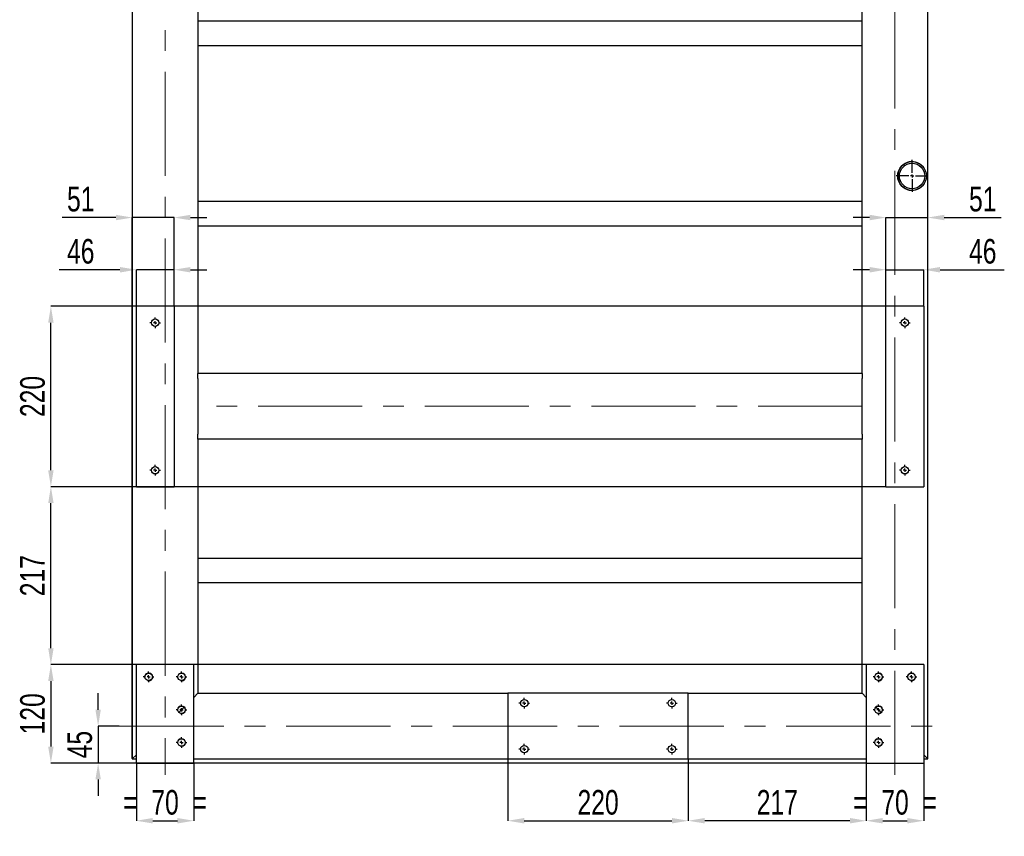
# Model space of a CAD drawing. Header units: millimetres. Extents: x 5 to 589, y 5 to 415.
# Tile 9 of 18: x 238 to 358, y 62 to 162. Entities that reach past the tile are written whole.
import ezdxf

# ---------------------------------------------------------------- set-up
doc = ezdxf.new("R2010")
doc.units = ezdxf.units.MM
doc.header["$PDSIZE"] = -1
doc.linetypes.add('CENTERX2', pattern=[20.32, 12.7, -2.54, 2.54, -2.54])
for name, color, linetype in [('COTES', 1, 'Continuous'), ('TRAIT-FINS', 9, 'Continuous'), ('TRAIT-MIXTES', 3, 'CENTERX2')]:
    doc.layers.add(name, color=color, linetype=linetype)
doc.layers.add('TRAIT-FORT', color=4, linetype='Continuous', lineweight=25)
doc.styles.add('SLDTEXTSTYLE0', font='TXT', dxfattribs={"width": 0.75})
doc.dimstyles.new('SLDDIMSTYLE2', dxfattribs={"dimtxt": 3, "dimasz": 2, "dimexe": 0, "dimexo": 0.0625, "dimgap": 0.75, "dimtad": 1, "dimdec": 0, "dimlfac": 10, "dimrnd": 1e-09, "dimzin": 12, "dimdsep": 46, "dimtxsty": 'SLDTEXTSTYLE0', "dimsah": 1, "dimcen": 0.09, "dimadec": 0, "dimazin": 3, "dimtfac": 1, "dimtdec": 0, "dimtofl": 0, "dimtmove": 0, "dimatfit": 3, "dimfxl": 1, "dimfrac": 2, "dimtolj": 1, "dimtzin": 12, "dimarcsym": 0})
doc.dimstyles.new('SLDDIMSTYLE7', dxfattribs={"dimtxt": 3, "dimasz": 2, "dimexe": 0, "dimexo": 0.0625, "dimgap": 0.75, "dimtad": 1, "dimdec": 0, "dimlfac": 10, "dimrnd": 1e-09, "dimzin": 12, "dimdsep": 46, "dimtxsty": 'SLDTEXTSTYLE0', "dimsah": 1, "dimcen": 0.09, "dimadec": 0, "dimazin": 3, "dimtfac": 1, "dimtdec": 0, "dimtmove": 0, "dimatfit": 0, "dimfxl": 1, "dimfrac": 2, "dimtolj": 1, "dimtzin": 12, "dimarcsym": 0})

# ---------------------------------------------------------------- blocks, each defined once
blk = doc.blocks.new('_D_91')
at = {"layer": 'COTES', "color": 0, "lineweight": -2, "transparency": 16777216}
for p, q in [((247.19, 77.43), (247.19, 79.43)), ((249.75, 75.43), (247.19, 75.43)), ((247.19, 75.43), (247.19, 70.93)), ((251.79, 70.93), (247.19, 70.93)), ((247.19, 68.93), (247.19, 66.93))]:
    blk.add_line(p, q, dxfattribs=at)
at = {"layer": 'COTES', "color": 0, "transparency": 16777216}
for points in [[(246.86, 77.43), (247.52, 77.43), (247.19, 75.43)], [(246.86, 68.93), (247.52, 68.93), (247.19, 70.93)]]:
    blk.add_solid(points, dxfattribs=at)
at = {"layer": 'Defpoints', "color": 0, "transparency": 16777216}
for p in [(249.81, 75.43), (247.19, 70.93), (251.85, 70.93)]:
    blk.add_point(p, dxfattribs=at)
at = {"layer": 'COTES', "color": 0, "transparency": 16777216, "insert": (243.44, 73.18), "char_height": 3, "attachment_point": 2, "rotation": 90, "style": 'SLDTEXTSTYLE0'}
blk.add_mtext('\\A1;45', dxfattribs=at)
blk = doc.blocks.new('_D_103')
at = {"layer": 'COTES', "color": 0, "lineweight": -2, "transparency": 16777216}
for p, q in [((343.19, 126.63), (241.43, 126.63)), ((241.43, 106.63), (241.43, 124.63)), ((343.19, 104.63), (241.43, 104.63))]:
    blk.add_line(p, q, dxfattribs=at)
at = {"layer": 'COTES', "color": 0, "transparency": 16777216}
for points in [[(241.1, 124.63), (241.76, 124.63), (241.43, 126.63)], [(241.1, 106.63), (241.76, 106.63), (241.43, 104.63)]]:
    blk.add_solid(points, dxfattribs=at)
at = {"layer": 'Defpoints', "color": 0, "transparency": 16777216}
for p in [(241.43, 126.63), (343.25, 126.63), (343.25, 104.63)]:
    blk.add_point(p, dxfattribs=at)
at = {"layer": 'COTES', "color": 0, "transparency": 16777216, "insert": (237.68, 115.63), "char_height": 3, "attachment_point": 2, "rotation": 90, "style": 'SLDTEXTSTYLE0'}
blk.add_mtext('\\A1;220', dxfattribs=at)
blk = doc.blocks.new('_D_104')
at = {"layer": 'COTES', "color": 0, "lineweight": -2, "transparency": 16777216}
for p, q in [((340.79, 82.93), (241.43, 82.93)), ((241.43, 80.93), (241.43, 72.93)), ((340.79, 70.93), (241.43, 70.93))]:
    blk.add_line(p, q, dxfattribs=at)
at = {"layer": 'COTES', "color": 0, "transparency": 16777216}
for points in [[(241.1, 80.93), (241.76, 80.93), (241.43, 82.93)], [(241.1, 72.93), (241.76, 72.93), (241.43, 70.93)]]:
    blk.add_solid(points, dxfattribs=at)
at = {"layer": 'Defpoints', "color": 0, "transparency": 16777216}
for p in [(340.85, 82.93), (241.43, 70.93), (340.85, 70.93)]:
    blk.add_point(p, dxfattribs=at)
at = {"layer": 'COTES', "color": 0, "transparency": 16777216, "insert": (237.68, 76.93), "char_height": 3, "attachment_point": 2, "rotation": 90, "style": 'SLDTEXTSTYLE0'}
blk.add_mtext('\\A1;120', dxfattribs=at)
blk = doc.blocks.new('_D_105')
at = {"layer": 'COTES', "color": 0, "lineweight": -2, "transparency": 16777216}
for p, q in [((251.79, 104.63), (241.43, 104.63)), ((241.43, 84.93), (241.43, 102.63)), ((251.79, 82.93), (241.43, 82.93))]:
    blk.add_line(p, q, dxfattribs=at)
at = {"layer": 'COTES', "color": 0, "transparency": 16777216}
for points in [[(241.1, 102.63), (241.76, 102.63), (241.43, 104.63)], [(241.1, 84.93), (241.76, 84.93), (241.43, 82.93)]]:
    blk.add_solid(points, dxfattribs=at)
at = {"layer": 'Defpoints', "color": 0, "transparency": 16777216}
for p in [(241.43, 104.63), (251.85, 104.63), (251.85, 82.93)]:
    blk.add_point(p, dxfattribs=at)
at = {"layer": 'COTES', "color": 0, "transparency": 16777216, "insert": (237.68, 93.78), "char_height": 3, "attachment_point": 2, "rotation": 90, "style": 'SLDTEXTSTYLE0'}
blk.add_mtext('\\A1;217', dxfattribs=at)
blk = doc.blocks.new('_D_110')
at = {"layer": 'COTES', "color": 0, "lineweight": -2, "transparency": 16777216}
for p, q in [((297.15, 71.37), (297.15, 63.89)), ((319.15, 71.37), (319.15, 63.89)), ((299.15, 63.89), (317.15, 63.89))]:
    blk.add_line(p, q, dxfattribs=at)
at = {"layer": 'COTES', "color": 0, "transparency": 16777216}
for points in [[(299.15, 64.23), (299.15, 63.56), (297.15, 63.89)], [(317.15, 64.23), (317.15, 63.56), (319.15, 63.89)]]:
    blk.add_solid(points, dxfattribs=at)
at = {"layer": 'Defpoints', "color": 0, "transparency": 16777216}
for p in [(297.15, 71.43), (319.15, 71.43), (319.15, 63.89)]:
    blk.add_point(p, dxfattribs=at)
at = {"layer": 'COTES', "color": 0, "transparency": 16777216, "insert": (308.15, 67.64), "char_height": 3, "attachment_point": 2, "style": 'SLDTEXTSTYLE0'}
blk.add_mtext('\\A1;220', dxfattribs=at)
blk = doc.blocks.new('_D_111')
at = {"layer": 'COTES', "color": 0, "lineweight": -2, "transparency": 16777216}
for p, q in [((340.85, 70.87), (340.85, 63.89)), ((347.85, 70.87), (347.85, 63.89)), ((342.85, 63.89), (345.85, 63.89))]:
    blk.add_line(p, q, dxfattribs=at)
at = {"layer": 'COTES', "color": 0, "transparency": 16777216}
for points in [[(342.85, 64.23), (342.85, 63.56), (340.85, 63.89)], [(345.85, 64.23), (345.85, 63.56), (347.85, 63.89)]]:
    blk.add_solid(points, dxfattribs=at)
at = {"layer": 'Defpoints', "color": 0, "transparency": 16777216}
for p in [(340.85, 70.93), (347.85, 70.93), (347.85, 63.89)]:
    blk.add_point(p, dxfattribs=at)
at = {"layer": 'COTES', "color": 0, "transparency": 16777216, "insert": (344.35, 67.64), "char_height": 3, "attachment_point": 2, "style": 'SLDTEXTSTYLE0'}
blk.add_mtext('\\A1;=  70  =', dxfattribs=at)
blk = doc.blocks.new('_D_112')
at = {"layer": 'COTES', "color": 0, "lineweight": -2, "transparency": 16777216}
for p, q in [((319.15, 71.37), (319.15, 63.89)), ((340.85, 70.87), (340.85, 63.89)), ((338.85, 63.89), (321.15, 63.89))]:
    blk.add_line(p, q, dxfattribs=at)
at = {"layer": 'COTES', "color": 0, "transparency": 16777216}
for points in [[(321.15, 64.23), (321.15, 63.56), (319.15, 63.89)], [(338.85, 64.23), (338.85, 63.56), (340.85, 63.89)]]:
    blk.add_solid(points, dxfattribs=at)
at = {"layer": 'Defpoints', "color": 0, "transparency": 16777216}
for p in [(319.15, 71.43), (340.85, 70.93), (319.15, 63.89)]:
    blk.add_point(p, dxfattribs=at)
at = {"layer": 'COTES', "color": 0, "transparency": 16777216, "insert": (330, 67.64), "char_height": 3, "attachment_point": 2, "style": 'SLDTEXTSTYLE0'}
blk.add_mtext('\\A1;217', dxfattribs=at)
blk = doc.blocks.new('_D_119')
at = {"layer": 'COTES', "color": 0, "lineweight": -2, "transparency": 16777216}
for p, q in [((251.85, 70.87), (251.85, 63.89)), ((258.85, 70.87), (258.85, 63.89)), ((253.85, 63.89), (256.85, 63.89))]:
    blk.add_line(p, q, dxfattribs=at)
at = {"layer": 'COTES', "color": 0, "transparency": 16777216}
for points in [[(253.85, 64.23), (253.85, 63.56), (251.85, 63.89)], [(256.85, 64.23), (256.85, 63.56), (258.85, 63.89)]]:
    blk.add_solid(points, dxfattribs=at)
at = {"layer": 'Defpoints', "color": 0, "transparency": 16777216}
for p in [(251.85, 70.93), (258.85, 70.93), (258.85, 63.89)]:
    blk.add_point(p, dxfattribs=at)
at = {"layer": 'COTES', "color": 0, "transparency": 16777216, "insert": (255.35, 67.64), "char_height": 3, "attachment_point": 2, "style": 'SLDTEXTSTYLE0'}
blk.add_mtext('\\A1;=  70  =', dxfattribs=at)
blk = doc.blocks.new('_D_120')
at = {"layer": 'COTES', "color": 0, "lineweight": -2, "transparency": 16777216}
for p, q in [((249.85, 131.09), (242.45, 131.09)), ((251.85, 126.69), (251.85, 131.09)), ((256.45, 131.09), (251.85, 131.09)), ((256.45, 126.69), (256.45, 131.09)), ((258.45, 131.09), (260.45, 131.09))]:
    blk.add_line(p, q, dxfattribs=at)
at = {"layer": 'COTES', "color": 0, "transparency": 16777216}
for points in [[(249.85, 131.42), (249.85, 130.75), (251.85, 131.09)], [(258.45, 131.42), (258.45, 130.75), (256.45, 131.09)]]:
    blk.add_solid(points, dxfattribs=at)
at = {"layer": 'Defpoints', "color": 0, "transparency": 16777216}
for p in [(251.85, 131.09), (251.85, 126.63), (256.45, 126.63)]:
    blk.add_point(p, dxfattribs=at)
at = {"layer": 'COTES', "color": 0, "transparency": 16777216, "insert": (245.07, 134.84), "char_height": 3, "attachment_point": 2, "style": 'SLDTEXTSTYLE0'}
blk.add_mtext('\\A1;46', dxfattribs=at)
blk = doc.blocks.new('_D_121')
at = {"layer": 'COTES', "color": 0, "lineweight": -2, "transparency": 16777216}
for p, q in [((341.25, 131.09), (339.25, 131.09)), ((343.25, 126.69), (343.25, 131.09)), ((343.25, 131.09), (347.85, 131.09)), ((347.85, 126.69), (347.85, 131.09)), ((349.85, 131.09), (357.68, 131.09))]:
    blk.add_line(p, q, dxfattribs=at)
at = {"layer": 'COTES', "color": 0, "transparency": 16777216}
for points in [[(341.25, 131.42), (341.25, 130.75), (343.25, 131.09)], [(349.85, 131.42), (349.85, 130.75), (347.85, 131.09)]]:
    blk.add_solid(points, dxfattribs=at)
at = {"layer": 'Defpoints', "color": 0, "transparency": 16777216}
for p in [(343.25, 131.09), (343.25, 126.63), (347.85, 126.63)]:
    blk.add_point(p, dxfattribs=at)
at = {"layer": 'COTES', "color": 0, "transparency": 16777216, "insert": (355.05, 134.84), "char_height": 3, "attachment_point": 2, "style": 'SLDTEXTSTYLE0'}
blk.add_mtext('\\A1;46', dxfattribs=at)
blk = doc.blocks.new('_D_122')
at = {"layer": 'COTES', "color": 0, "lineweight": -2, "transparency": 16777216}
for p, q in [((341.25, 137.45), (339.25, 137.45)), ((343.25, 126.69), (343.25, 137.45)), ((343.25, 137.45), (348.35, 137.45)), ((348.35, 71.49), (348.35, 137.45)), ((350.35, 137.45), (357.3, 137.45))]:
    blk.add_line(p, q, dxfattribs=at)
at = {"layer": 'COTES', "color": 0, "transparency": 16777216}
for points in [[(341.25, 137.79), (341.25, 137.12), (343.25, 137.45)], [(350.35, 137.79), (350.35, 137.12), (348.35, 137.45)]]:
    blk.add_solid(points, dxfattribs=at)
at = {"layer": 'Defpoints', "color": 0, "transparency": 16777216}
for p in [(348.35, 137.45), (343.25, 126.63), (348.35, 71.43)]:
    blk.add_point(p, dxfattribs=at)
at = {"layer": 'COTES', "color": 0, "transparency": 16777216, "insert": (355.05, 141.2), "char_height": 3, "attachment_point": 2, "style": 'SLDTEXTSTYLE0'}
blk.add_mtext('\\A1;51', dxfattribs=at)
blk = doc.blocks.new('_D_123')
at = {"layer": 'COTES', "color": 0, "lineweight": -2, "transparency": 16777216}
for p, q in [((249.35, 137.45), (242.82, 137.45)), ((251.35, 71.49), (251.35, 137.45)), ((256.45, 137.45), (251.35, 137.45)), ((256.45, 126.69), (256.45, 137.45)), ((258.45, 137.45), (260.45, 137.45))]:
    blk.add_line(p, q, dxfattribs=at)
at = {"layer": 'COTES', "color": 0, "transparency": 16777216}
for points in [[(249.35, 137.79), (249.35, 137.12), (251.35, 137.45)], [(258.45, 137.79), (258.45, 137.12), (256.45, 137.45)]]:
    blk.add_solid(points, dxfattribs=at)
at = {"layer": 'Defpoints', "color": 0, "transparency": 16777216}
for p in [(251.35, 137.45), (256.45, 126.63), (251.35, 71.43)]:
    blk.add_point(p, dxfattribs=at)
at = {"layer": 'COTES', "color": 0, "transparency": 16777216, "insert": (245.07, 141.2), "char_height": 3, "attachment_point": 2, "style": 'SLDTEXTSTYLE0'}
blk.add_mtext('\\A1;51', dxfattribs=at)
blk = doc.blocks.new('SW_CENTERMARKSYMBOL_42')
at = {"layer": 'TRAIT-MIXTES', "color": 0}
for p, q in [((-0.4, 0), (-0.65, 0)), ((0, 0), (-0.2, 0)), ((0, 0.4), (0, 0.65)), ((0, 0), (0, 0.2)), ((0, 0), (0, -0.2)), ((0, 0), (0.2, 0)), ((0.4, 0), (0.65, 0)), ((0, -0.4), (0, -0.65))]:
    blk.add_line(p, q, dxfattribs=at)
blk = doc.blocks.new('SW_CENTERMARKSYMBOL_43')
at = {"layer": 'TRAIT-MIXTES', "color": 0}
for p, q in [((-0.4, 0), (-0.65, 0)), ((0, 0), (-0.2, 0)), ((0, 0.4), (0, 0.65)), ((0, 0), (0, 0.2)), ((0, 0), (0, -0.2)), ((0, 0), (0.2, 0)), ((0.4, 0), (0.65, 0)), ((0, -0.4), (0, -0.65))]:
    blk.add_line(p, q, dxfattribs=at)
blk = doc.blocks.new('SW_CENTERMARKSYMBOL_44')
at = {"layer": 'TRAIT-MIXTES', "color": 0}
for p, q in [((0, 0.4), (0, 1.95)), ((-0.4, 0), (-1.95, 0)), ((0, 0), (-0.2, 0)), ((0, 0), (0, 0.2)), ((0, 0), (0, -0.2)), ((0, 0), (0.2, 0)), ((0.4, 0), (1.95, 0)), ((0, -0.4), (0, -1.95))]:
    blk.add_line(p, q, dxfattribs=at)
blk = doc.blocks.new('SW_CENTERMARKSYMBOL_45')
at = {"layer": 'TRAIT-MIXTES', "color": 0}
for p, q in [((-0.4, 0), (-0.65, 0)), ((0, 0), (-0.2, 0)), ((0, 0.4), (0, 0.65)), ((0, 0), (0, 0.2)), ((0, 0), (0, -0.2)), ((0, 0), (0.2, 0)), ((0.4, 0), (0.65, 0)), ((0, -0.4), (0, -0.65))]:
    blk.add_line(p, q, dxfattribs=at)
blk = doc.blocks.new('SW_CENTERMARKSYMBOL_46')
at = {"layer": 'TRAIT-MIXTES', "color": 0}
for p, q in [((-0.4, 0), (-0.65, 0)), ((0, 0), (-0.2, 0)), ((0, 0.4), (0, 0.65)), ((0, 0), (0, 0.2)), ((0, 0), (0, -0.2)), ((0, 0), (0.2, 0)), ((0.4, 0), (0.65, 0)), ((0, -0.4), (0, -0.65))]:
    blk.add_line(p, q, dxfattribs=at)
blk = doc.blocks.new('SW_CENTERMARKSYMBOL_47')
at = {"layer": 'TRAIT-MIXTES', "color": 0}
for p, q in [((-0.4, 0), (-0.65, 0)), ((0, 0), (-0.2, 0)), ((0, 0.4), (0, 0.65)), ((0, 0), (0, 0.2)), ((0, 0), (0, -0.2)), ((0, 0), (0.2, 0)), ((0.4, 0), (0.65, 0)), ((0, -0.4), (0, -0.65))]:
    blk.add_line(p, q, dxfattribs=at)
blk = doc.blocks.new('SW_CENTERMARKSYMBOL_48')
at = {"layer": 'TRAIT-MIXTES', "color": 0}
for p, q in [((-0.4, 0), (-0.65, 0)), ((0, 0), (-0.2, 0)), ((0, 0.4), (0, 0.65)), ((0, 0), (0, 0.2)), ((0, 0), (0, -0.2)), ((0, 0), (0.2, 0)), ((0.4, 0), (0.65, 0)), ((0, -0.4), (0, -0.65))]:
    blk.add_line(p, q, dxfattribs=at)
blk = doc.blocks.new('SW_CENTERMARKSYMBOL_54')
at = {"layer": 'TRAIT-MIXTES', "color": 0}
for p, q in [((-0.4, 0), (-0.65, 0)), ((0, 0), (-0.2, 0)), ((0, 0.4), (0, 0.65)), ((0, 0), (0, 0.2)), ((0, 0), (0, -0.2)), ((0, 0), (0.2, 0)), ((0.4, 0), (0.65, 0)), ((0, -0.4), (0, -0.65))]:
    blk.add_line(p, q, dxfattribs=at)
blk = doc.blocks.new('SW_CENTERMARKSYMBOL_55')
at = {"layer": 'TRAIT-MIXTES', "color": 0}
for p, q in [((-0.4, 0), (-0.65, 0)), ((0, 0), (-0.2, 0)), ((0, 0.4), (0, 0.65)), ((0, 0), (0, 0.2)), ((0, 0), (0, -0.2)), ((0, 0), (0.2, 0)), ((0.4, 0), (0.65, 0)), ((0, -0.4), (0, -0.65))]:
    blk.add_line(p, q, dxfattribs=at)
blk = doc.blocks.new('SW_CENTERMARKSYMBOL_56')
at = {"layer": 'TRAIT-MIXTES', "color": 0}
for p, q in [((-0.4, 0), (-0.65, 0)), ((0, 0), (-0.2, 0)), ((0, 0.4), (0, 0.65)), ((0, 0), (0, 0.2)), ((0, 0), (0, -0.2)), ((0, 0), (0.2, 0)), ((0.4, 0), (0.65, 0)), ((0, -0.4), (0, -0.65))]:
    blk.add_line(p, q, dxfattribs=at)
blk = doc.blocks.new('SW_CENTERMARKSYMBOL_57')
at = {"layer": 'TRAIT-MIXTES', "color": 0}
for p, q in [((-0.4, 0), (-0.65, 0)), ((0, 0), (-0.2, 0)), ((0, 0.4), (0, 0.65)), ((0, 0), (0, 0.2)), ((0, 0), (0, -0.2)), ((0, 0), (0.2, 0)), ((0.4, 0), (0.65, 0)), ((0, -0.4), (0, -0.65))]:
    blk.add_line(p, q, dxfattribs=at)
blk = doc.blocks.new('SW_CENTERMARKSYMBOL_89')
at = {"layer": 'TRAIT-MIXTES', "color": 0}
for p, q in [((-0.4, 0), (-0.65, 0)), ((0, 0), (-0.2, 0)), ((0, 0.4), (0, 0.65)), ((0, 0), (0, 0.2)), ((0, 0), (0, -0.2)), ((0, 0), (0.2, 0)), ((0.4, 0), (0.65, 0)), ((0, -0.4), (0, -0.65))]:
    blk.add_line(p, q, dxfattribs=at)
blk = doc.blocks.new('SW_CENTERMARKSYMBOL_90')
at = {"layer": 'TRAIT-MIXTES', "color": 0}
for p, q in [((-0.4, 0), (-0.65, 0)), ((0, 0), (-0.2, 0)), ((0, 0.4), (0, 0.65)), ((0, 0), (0, 0.2)), ((0, 0), (0, -0.2)), ((0, 0), (0.2, 0)), ((0.4, 0), (0.65, 0)), ((0, -0.4), (0, -0.65))]:
    blk.add_line(p, q, dxfattribs=at)
blk = doc.blocks.new('SW_CENTERMARKSYMBOL_91')
at = {"layer": 'TRAIT-MIXTES', "color": 0}
for p, q in [((-0.4, 0), (-0.65, 0)), ((0, 0), (-0.2, 0)), ((0, 0.4), (0, 0.65)), ((0, 0), (0, 0.2)), ((0, 0), (0, -0.2)), ((0, 0), (0.2, 0)), ((0.4, 0), (0.65, 0)), ((0, -0.4), (0, -0.65))]:
    blk.add_line(p, q, dxfattribs=at)
blk = doc.blocks.new('SW_CENTERMARKSYMBOL_92')
at = {"layer": 'TRAIT-MIXTES', "color": 0}
for p, q in [((-0.4, 0), (-0.65, 0)), ((0, 0), (-0.2, 0)), ((0, 0.4), (0, 0.65)), ((0, 0), (0, 0.2)), ((0, 0), (0, -0.2)), ((0, 0), (0.2, 0)), ((0.4, 0), (0.65, 0)), ((0, -0.4), (0, -0.65))]:
    blk.add_line(p, q, dxfattribs=at)
blk = doc.blocks.new('SW_CENTERMARKSYMBOL_97')
at = {"layer": 'TRAIT-MIXTES', "color": 0}
for p, q in [((-0.4, 0), (-0.65, 0)), ((0, 0), (-0.2, 0)), ((0, 0.4), (0, 0.65)), ((0, 0), (0, 0.2)), ((0, 0), (0, -0.2)), ((0, 0), (0.2, 0)), ((0.4, 0), (0.65, 0)), ((0, -0.4), (0, -0.65))]:
    blk.add_line(p, q, dxfattribs=at)
blk = doc.blocks.new('SW_CENTERMARKSYMBOL_98')
at = {"layer": 'TRAIT-MIXTES', "color": 0}
for p, q in [((-0.4, 0), (-0.65, 0)), ((0, 0), (-0.2, 0)), ((0, 0.4), (0, 0.65)), ((0, 0), (0, 0.2)), ((0, 0), (0, -0.2)), ((0, 0), (0.2, 0)), ((0.4, 0), (0.65, 0)), ((0, -0.4), (0, -0.65))]:
    blk.add_line(p, q, dxfattribs=at)

msp = doc.modelspace()

# ---------------------------------------------------------------- linework, layer by layer
at = {"layer": 'TRAIT-FINS', "lineweight": 18}
for centre in [(253.35, 81.43), (257.35, 81.43), (342.35, 81.43), (346.35, 81.43), (257.35, 77.43), (342.35, 77.43), (257.35, 73.43), (342.35, 73.43)]:
    msp.add_arc(centre, 0.5, 255, 195, dxfattribs=at)
at = {"layer": 'TRAIT-FORT', "lineweight": 25}
for p, q in [((251.35, 358.43), (251.35, 71.43)), ((348.35, 71.43), (348.35, 358.43)), ((259.35, 219.43), (259.35, 118.43)), ((340.35, 118.43), (340.35, 219.43)), ((259.35, 161.43), (340.35, 161.43)), ((259.35, 158.43), (340.35, 158.43)), ((347.75, 143.66), (347.88, 143.5)), ((259.35, 139.43), (340.35, 139.43)), ((259.35, 136.43), (340.35, 136.43)), ((251.85, 104.63), (251.85, 126.63)), ((256.45, 126.63), (251.85, 126.63)), ((256.45, 126.63), (256.45, 104.63)), ((343.25, 104.63), (343.25, 126.63)), ((347.85, 126.63), (343.25, 126.63)), ((347.85, 126.63), (347.85, 104.63)), ((340.35, 118.43), (259.35, 118.43)), ((259.35, 117.83), (259.35, 118.43)), ((259.35, 117.83), (259.35, 111.03)), ((340.35, 118.43), (340.35, 117.83)), ((340.35, 111.03), (340.35, 117.83)), ((259.35, 110.43), (259.35, 111.03)), ((340.35, 111.03), (340.35, 110.43)), ((340.35, 110.43), (259.35, 110.43)), ((259.35, 110.43), (259.35, 79.43)), ((340.35, 79.43), (340.35, 110.43)), ((251.85, 104.63), (256.45, 104.63)), ((343.25, 104.63), (347.85, 104.63)), ((259.35, 95.93), (340.35, 95.93)), ((259.35, 92.93), (340.35, 92.93)), ((258.85, 82.93), (251.85, 82.93)), ((251.85, 70.93), (251.85, 82.93)), ((258.85, 70.93), (258.85, 82.93)), ((340.85, 82.93), (340.85, 70.93)), ((347.85, 82.93), (340.85, 82.93)), ((347.85, 82.93), (347.85, 70.93)), ((259.35, 79.43), (258.85, 78.93)), ((258.85, 78.93), (259.35, 79.43)), ((259.35, 79.43), (297.15, 79.43)), ((319.15, 79.43), (297.15, 79.43)), ((297.15, 79.43), (297.15, 71.43)), ((319.15, 71.43), (319.15, 79.43)), ((319.15, 79.43), (340.35, 79.43)), ((340.35, 79.43), (340.85, 78.93)), ((340.85, 78.93), (340.35, 79.43)), ((257.67, 77.75), (257.03, 77.11)), ((342.03, 77.75), (342.67, 77.11)), ((251.85, 71.93), (251.35, 71.43)), ((251.35, 71.43), (251.85, 71.93)), ((251.35, 71.43), (251.85, 71.43)), ((251.85, 70.93), (258.85, 70.93)), ((258.85, 71.43), (297.15, 71.43)), ((297.15, 71.43), (319.15, 71.43)), ((319.15, 71.43), (340.85, 71.43)), ((340.85, 70.93), (347.85, 70.93)), ((347.85, 71.93), (348.35, 71.43)), ((348.35, 71.43), (347.85, 71.93)), ((347.85, 71.43), (348.35, 71.43))]:
    msp.add_line(p, q, dxfattribs=at)
for centre, radius in [((346.43, 142.52), 1.75), ((346.43, 142.52), 1.55), ((254.15, 124.63), 0.45), ((345.55, 124.63), 0.45), ((254.15, 106.63), 0.45), ((345.55, 106.63), 0.45), ((253.35, 81.43), 0.45), ((257.35, 81.43), 0.45), ((342.35, 81.43), 0.45), ((346.35, 81.43), 0.45), ((299.15, 78.23), 0.45), ((317.15, 78.23), 0.45), ((257.35, 77.43), 0.45), ((342.35, 77.43), 0.45), ((257.35, 73.43), 0.45), ((342.35, 73.43), 0.45), ((299.15, 72.63), 0.45), ((317.15, 72.63), 0.45)]:
    msp.add_circle(centre, radius, dxfattribs=at)
msp.add_arc((346.43, 142.52), 1.75, 40.9712, 319.0288, dxfattribs=at)
msp.add_open_spline([(347.92, 141.6), (347.91, 141.59), (347.87, 141.51), (347.81, 141.43), (347.75, 141.37)], degree=3, knots=[0, 0, 0, 0, 0.165234, 1, 1, 1, 1], dxfattribs=at)
at = {"layer": 'TRAIT-MIXTES', "lineweight": 18}
for p, q in [((344.35, 69.49), (344.35, 361.01)), ((255.35, 358.43), (255.35, 69.49)), ((340.35, 114.43), (259.35, 114.43)), ((249.81, 75.43), (350.31, 75.43))]:
    msp.add_line(p, q, dxfattribs=at)

# ---------------------------------------------------------------- block references
at = {"layer": 'TRAIT-MIXTES'}
for name, p in [('SW_CENTERMARKSYMBOL_44', (346.43, 142.52)), ('SW_CENTERMARKSYMBOL_98', (254.15, 124.63)), ('SW_CENTERMARKSYMBOL_43', (345.55, 124.63)), ('SW_CENTERMARKSYMBOL_97', (254.15, 106.63)), ('SW_CENTERMARKSYMBOL_42', (345.55, 106.63)), ('SW_CENTERMARKSYMBOL_48', (253.35, 81.43)), ('SW_CENTERMARKSYMBOL_47', (257.35, 81.43)), ('SW_CENTERMARKSYMBOL_92', (342.35, 81.43)), ('SW_CENTERMARKSYMBOL_91', (346.35, 81.43)), ('SW_CENTERMARKSYMBOL_45', (257.35, 77.43)), ('SW_CENTERMARKSYMBOL_56', (299.15, 78.23)), ('SW_CENTERMARKSYMBOL_55', (317.15, 78.23)), ('SW_CENTERMARKSYMBOL_89', (342.35, 77.43)), ('SW_CENTERMARKSYMBOL_46', (257.35, 73.43)), ('SW_CENTERMARKSYMBOL_57', (299.15, 72.63)), ('SW_CENTERMARKSYMBOL_54', (317.15, 72.63)), ('SW_CENTERMARKSYMBOL_90', (342.35, 73.43))]:
    msp.add_blockref(name, p, dxfattribs=at)

# ---------------------------------------------------------------- dimensions: what is measured, and where the dimension line sits
at = {"layer": 'COTES'}
for base, p1, p2, dimstyle, picture, middle in [((251.35, 137.45), (256.45, 126.63), (251.35, 71.43), 'SLDDIMSTYLE7', '_D_123', (245.07, 137.45)), ((348.35, 137.45), (343.25, 126.63), (348.35, 71.43), 'SLDDIMSTYLE7', '_D_122', (355.05, 137.45)), ((251.85, 131.09), (256.45, 126.63), (251.85, 126.63), 'SLDDIMSTYLE7', '_D_120', (245.07, 131.09)), ((343.25, 131.09), (347.85, 126.63), (343.25, 126.63), 'SLDDIMSTYLE7', '_D_121', (355.05, 131.09)), ((319.15, 63.89), (297.15, 71.43), (319.15, 71.43), 'SLDDIMSTYLE2', '_D_110', (308.15, 63.89)), ((319.15, 63.89), (340.85, 70.93), (319.15, 71.43), 'SLDDIMSTYLE2', '_D_112', (330, 63.89))]:
    dim = msp.add_linear_dim(base=base, p1=p1, p2=p2, dimstyle=dimstyle, dxfattribs=at)
    dim.commit()
    dim.dimension.update_dxf_attribs({"geometry": picture, "text_midpoint": middle, "dimtype": 160})
for base, p1, p2, dimstyle, picture, middle in [((241.43, 126.63), (343.25, 104.63), (343.25, 126.63), 'SLDDIMSTYLE2', '_D_103', (241.43, 115.63)), ((241.43, 104.63), (251.85, 82.93), (251.85, 104.63), 'SLDDIMSTYLE2', '_D_105', (241.43, 93.78)), ((241.43, 70.93), (340.85, 82.93), (340.85, 70.93), 'SLDDIMSTYLE2', '_D_104', (241.43, 76.93)), ((247.19, 70.93), (249.81, 75.43), (251.85, 70.93), 'SLDDIMSTYLE7', '_D_91', (247.19, 73.18))]:
    dim = msp.add_linear_dim(base=base, p1=p1, p2=p2, angle=90, dimstyle=dimstyle, dxfattribs=at)
    dim.commit()
    dim.dimension.update_dxf_attribs({"geometry": picture, "text_midpoint": middle, "dimtype": 160})
for base, p1, p2, picture, middle in [((258.85, 63.89), (251.85, 70.93), (258.85, 70.93), '_D_119', (255.35, 63.89)), ((347.85, 63.89), (340.85, 70.93), (347.85, 70.93), '_D_111', (344.35, 63.89))]:
    dim = msp.add_linear_dim(base=base, p1=p1, p2=p2, text='=  <>  =', dimstyle='SLDDIMSTYLE7', dxfattribs=at)
    dim.commit()
    dim.dimension.update_dxf_attribs({"geometry": picture, "text_midpoint": middle, "dimtype": 160})

doc.saveas('drawing.dxf')
